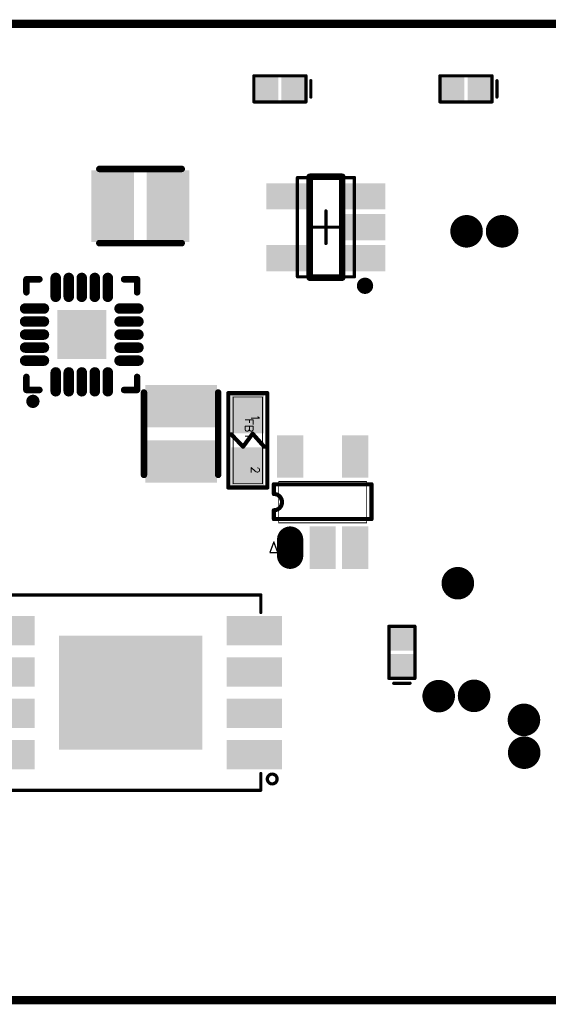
# Model space of a CAD drawing. Header units: millimetres. Extents: x 36.8 to 102, y 74.7 to 105.
# Tile 3 of 4: x 52.9 to 69.1, y 74.7 to 105. Entities that reach past the tile are written whole.
import ezdxf

# ---------------------------------------------------------------- set-up
doc = ezdxf.new("R2010")
doc.units = ezdxf.units.MM
for name, color, linetype in [('BottomLayer', 5, 'Continuous'), ('BottomOverlay', 54, 'Continuous'), ('BottomPaste', 16, 'Continuous'), ('BottomSolder', 6, 'Continuous'), ('KeepOutLayer', 6, 'Continuous'), ('Mechanical13', 56, 'Continuous'), ('Mechanical15', 56, 'Continuous'), ('Mechanical16', 56, 'Continuous'), ('Mechanical20', 56, 'Continuous'), ('Mechanical26', 56, 'Continuous')]:
    doc.layers.add(name, color=color, linetype=linetype)
doc.styles.get("Standard").update_dxf_attribs({"font": 'txt', "bigfont": 'AllInOneBig.shx'})

# ---------------------------------------------------------------- blocks, each defined once
blk = doc.blocks.new('SOT_23_5_B_2')
at = {"layer": 'BottomLayer'}
for points in [[(-0.675, 0.65), (-0.675, 1.25), (-1.725, 0.65), (-1.725, 1.25)], [(1.725, 0.65), (1.725, 1.25), (0.675, 0.65), (0.675, 1.25)], [(-0.675, -0.3), (-0.675, 0.3), (-1.725, -0.3), (-1.725, 0.3)], [(-0.675, -1.25), (-0.675, -0.65), (-1.725, -1.25), (-1.725, -0.65)], [(1.725, -1.25), (1.725, -0.65), (0.675, -1.25), (0.675, -0.65)]]:
    blk.add_solid(points, dxfattribs=at)
at = {"layer": 'BottomOverlay'}
for points, const_width in [([(-1.075, 1.8, 1), (-1.325, 1.8, 1)], 0.25), ([(-1.388, 1.8, 1), (-1.263, 1.8, 1)], 0.125), ([(-1.137, 1.8, 1), (-1.012, 1.8, 1)], 0.125), ([(-0.55, 1.55, 1), (-0.45, 1.55, 1)], 0.1), ([(-0.55, 1.55, 1), (-0.45, 1.55, 1)], 0.1), ([(0.45, 1.55, 1), (0.55, 1.55, 1)], 0.1), ([(0.45, 1.55, 1), (0.55, 1.55, 1)], 0.1), ([(-0.55, -1.55, 1), (-0.45, -1.55, 1)], 0.1), ([(-0.55, -1.55, 1), (-0.45, -1.55, 1)], 0.1), ([(0.45, -1.55, 1), (0.55, -1.55, 1)], 0.1), ([(0.45, -1.55, 1), (0.55, -1.55, 1)], 0.1)]:
    blk.add_lwpolyline(points, format="xyb", close=True, dxfattribs=dict(at, const_width=const_width))
at = {"layer": 'BottomOverlay', "const_width": 0.2}
for points in [[(0.5, 1.55), (-0.5, 1.55)], [(-0.5, 1.55), (-0.5, -1.55)], [(0.5, 1.55), (0.5, -1.55)], [(0.5, -1.55), (-0.5, -1.55)]]:
    blk.add_lwpolyline(points, dxfattribs=at)
at = {"layer": 'BottomPaste'}
for points in [[(-0.675, 0.65), (-0.675, 1.25), (-1.725, 0.65), (-1.725, 1.25)], [(1.725, 0.65), (1.725, 1.25), (0.675, 0.65), (0.675, 1.25)], [(-0.675, -0.3), (-0.675, 0.3), (-1.725, -0.3), (-1.725, 0.3)], [(-0.675, -1.25), (-0.675, -0.65), (-1.725, -1.25), (-1.725, -0.65)], [(1.725, -1.25), (1.725, -0.65), (0.675, -1.25), (0.675, -0.65)]]:
    blk.add_solid(points, dxfattribs=at)
at = {"layer": 'BottomSolder'}
for points in [[(-0.573, 0.548), (-0.573, 1.352), (-1.827, 0.548), (-1.827, 1.352)], [(1.827, 0.548), (1.827, 1.352), (0.573, 0.548), (0.573, 1.352)], [(-0.573, -0.402), (-0.573, 0.402), (-1.827, -0.402), (-1.827, 0.402)], [(-0.573, -1.352), (-0.573, -0.548), (-1.827, -1.352), (-1.827, -0.548)], [(1.827, -1.352), (1.827, -0.548), (0.573, -1.352), (0.573, -0.548)]]:
    blk.add_solid(points, dxfattribs=at)
at = {"layer": 'Mechanical13', "const_width": 0.1}
for points in [[(0.875, 1.525), (-0.875, 1.525)], [(-0.875, 1.525), (-0.875, -1.525)], [(0.875, 1.525), (0.875, -1.525)], [(0.875, -1.525), (-0.875, -1.525)]]:
    blk.add_lwpolyline(points, dxfattribs=at)
at = {"layer": 'Mechanical13', "const_width": 0.05}
for points in [[(-0.9, 1.525, 1), (-0.85, 1.525, 1)], [(-0.9, 1.525, 1), (-0.85, 1.525, 1)], [(0.85, 1.525, 1), (0.9, 1.525, 1)], [(0.85, 1.525, 1), (0.9, 1.525, 1)], [(-0.9, -1.525, 1), (-0.85, -1.525, 1)], [(-0.9, -1.525, 1), (-0.85, -1.525, 1)], [(0.85, -1.525, 1), (0.9, -1.525, 1)], [(0.85, -1.525, 1), (0.9, -1.525, 1)]]:
    blk.add_lwpolyline(points, format="xyb", close=True, dxfattribs=at)
at = {"layer": 'Mechanical15', "const_width": 0.1}
for points in [[(0, 0.5), (0, -0.5)], [(0.5, 0), (-0.5, 0)]]:
    blk.add_lwpolyline(points, dxfattribs=at)
at = {"layer": 'Mechanical15', "const_width": 0.05}
for points in [[(-0.025, 0.5, 1), (0.025, 0.5, 1)], [(-0.525, 0, 1), (-0.475, 0, 1)], [(0.475, 0, 1), (0.525, 0, 1)], [(-0.025, -0.5, 1), (0.025, -0.5, 1)]]:
    blk.add_lwpolyline(points, format="xyb", close=True, dxfattribs=at)
blk = doc.blocks.new('WSON8_8R00X6R00X0R80_T_B_3')
at = {"layer": 'BottomLayer'}
for points in [[(-4.6, 1.505), (-3, 1.505), (-4.6, 2.305), (-3, 2.305)], [(3, 1.505), (4.6, 1.505), (3, 2.305), (4.6, 2.305)], [(-2.15, -1.7), (2.15, -1.7), (-2.15, 1.7), (2.15, 1.7)], [(-4.6, 0.235), (-3, 0.235), (-4.6, 1.035), (-3, 1.035)], [(3, 0.235), (4.6, 0.235), (3, 1.035), (4.6, 1.035)], [(-4.6, -1.035), (-3, -1.035), (-4.6, -0.235), (-3, -0.235)], [(3, -1.035), (4.6, -1.035), (3, -0.235), (4.6, -0.235)], [(-4.6, -2.305), (-3, -2.305), (-4.6, -1.505), (-3, -1.505)], [(3, -2.305), (4.6, -2.305), (3, -1.505), (4.6, -1.505)]]:
    blk.add_solid(points, dxfattribs=at)
at = {"layer": 'BottomOverlay', "const_width": 0.1}
for points in [[(-4, 3), (-4, 2.489)], [(4.001, 3), (-4, 3)], [(4.001, 3), (4.001, 2.388)], [(-4, -2.464), (-4, -3)], [(4.001, -2.438), (4.001, -3)], [(4.001, -3), (-4, -3)]]:
    blk.add_lwpolyline(points, dxfattribs=at)
at = {"layer": 'BottomOverlay'}
for points, const_width in [([(-4.025, 3, 1), (-3.975, 3, 1)], 0.05), ([(-4.025, 3, 1), (-3.975, 3, 1)], 0.05), ([(3.976, 3, 1), (4.026, 3, 1)], 0.05), ([(3.976, 3, 1), (4.026, 3, 1)], 0.05), ([(-4.2, 2.655, 1), (-4.5, 2.655, 1)], 0.1), ([(-4.525, 2.655, 1), (-4.475, 2.655, 1)], 0.05), ([(-4.225, 2.655, 1), (-4.175, 2.655, 1)], 0.05), ([(-4.025, 2.489, 1), (-3.975, 2.489, 1)], 0.05), ([(3.976, 2.388, 1), (4.026, 2.388, 1)], 0.05), ([(-4.025, -2.464, 1), (-3.975, -2.464, 1)], 0.05), ([(3.976, -2.438, 1), (4.026, -2.438, 1)], 0.05), ([(-4.025, -3, 1), (-3.975, -3, 1)], 0.05), ([(-4.025, -3, 1), (-3.975, -3, 1)], 0.05), ([(3.976, -3, 1), (4.026, -3, 1)], 0.05), ([(3.976, -3, 1), (4.026, -3, 1)], 0.05)]:
    blk.add_lwpolyline(points, format="xyb", close=True, dxfattribs=dict(at, const_width=const_width))
at = {"layer": 'BottomPaste'}
for points in [[(-4.6, 1.505), (-3, 1.505), (-4.6, 2.305), (-3, 2.305)], [(3, 1.505), (4.6, 1.505), (3, 2.305), (4.6, 2.305)], [(-2.15, -1.7), (2.15, -1.7), (-2.15, 1.7), (2.15, 1.7)], [(-4.6, 0.235), (-3, 0.235), (-4.6, 1.035), (-3, 1.035)], [(3, 0.235), (4.6, 0.235), (3, 1.035), (4.6, 1.035)], [(-4.6, -1.035), (-3, -1.035), (-4.6, -0.235), (-3, -0.235)], [(3, -1.035), (4.6, -1.035), (3, -0.235), (4.6, -0.235)], [(-4.6, -2.305), (-3, -2.305), (-4.6, -1.505), (-3, -1.505)], [(3, -2.305), (4.6, -2.305), (3, -1.505), (4.6, -1.505)]]:
    blk.add_solid(points, dxfattribs=at)
at = {"layer": 'BottomSolder'}
for points in [[(-4.649, 1.455), (-2.95, 1.455), (-4.649, 2.355), (-2.95, 2.355)], [(2.95, 1.455), (4.649, 1.455), (2.95, 2.355), (4.649, 2.355)], [(-2.2, -1.75), (2.2, -1.75), (-2.2, 1.75), (2.2, 1.75)], [(-4.649, 0.185), (-2.95, 0.185), (-4.649, 1.085), (-2.95, 1.085)], [(2.95, 0.185), (4.649, 0.185), (2.95, 1.085), (4.649, 1.085)], [(-4.649, -1.085), (-2.95, -1.085), (-4.649, -0.185), (-2.95, -0.185)], [(2.95, -1.085), (4.649, -1.085), (2.95, -0.185), (4.649, -0.185)], [(-4.649, -2.355), (-2.95, -2.355), (-4.649, -1.455), (-2.95, -1.455)], [(2.95, -2.355), (4.649, -2.355), (2.95, -1.455), (4.649, -1.455)]]:
    blk.add_solid(points, dxfattribs=at)
blk = doc.blocks.new('SOT_23_5_B_5')
at = {"layer": 'BottomLayer', "const_width": 0.6}
blk.add_lwpolyline([(-1.147, 1), (-1.647, 1)], dxfattribs=at)
at = {"layer": 'BottomLayer', "const_width": 0.3}
for points in [[(-1.797, 1, 1), (-1.497, 1, 1)], [(-1.297, 1, 1), (-0.997, 1, 1)]]:
    blk.add_lwpolyline(points, format="xyb", close=True, dxfattribs=at)
at = {"layer": 'BottomLayer'}
for points in [[(0.853, 1.3), (0.853, 0.7), (1.953, 1.3), (1.953, 0.7)], [(-1.947, 0.3), (-1.947, -0.3), (-0.847, 0.3), (-0.847, -0.3)], [(-1.947, -0.7), (-1.947, -1.3), (-0.847, -0.7), (-0.847, -1.3)], [(0.853, -0.7), (0.853, -1.3), (1.953, -0.7), (1.953, -1.3)]]:
    blk.add_solid(points, dxfattribs=at)
at = {"layer": 'BottomOverlay'}
for p, q in [((-1.216, 1.5), (-1.55, 1.625)), ((-1.55, 1.625), (-1.55, 1.375)), ((-1.55, 1.375), (-1.216, 1.5))]:
    blk.add_line(p, q, dxfattribs=at)
at = {"layer": 'BottomOverlay', "const_width": 0.127}
for points in [[(-0.518, 1.5), (-0.518, -1.5)], [(-0.518, 1.5), (-0.247, 1.5)], [(0.253, 1.5), (0.55, 1.5)], [(0.55, 1.5), (0.55, -1.5)], [(-0.518, -1.5), (0.55, -1.5)]]:
    blk.add_lwpolyline(points, dxfattribs=at)
at = {"layer": 'BottomOverlay', "const_width": 0.0635}
for points in [[(-0.55, 1.5, 1), (-0.487, 1.5, 1)], [(-0.55, 1.5, 1), (-0.487, 1.5, 1)], [(-0.279, 1.5, 1), (-0.215, 1.5, 1)], [(-0.279, 1.5, 1), (-0.215, 1.5, 1)], [(0.221, 1.5, 1), (0.285, 1.5, 1)], [(0.221, 1.5, 1), (0.285, 1.5, 1)], [(0.518, 1.5, 1), (0.582, 1.5, 1)], [(0.518, 1.5, 1), (0.582, 1.5, 1)], [(-0.55, -1.5, 1), (-0.487, -1.5, 1)], [(-0.55, -1.5, 1), (-0.487, -1.5, 1)], [(0.518, -1.5, 1), (0.582, -1.5, 1)], [(0.518, -1.5, 1), (0.582, -1.5, 1)]]:
    blk.add_lwpolyline(points, format="xyb", close=True, dxfattribs=at)
at = {"layer": 'BottomOverlay', "const_width": 0.127}
blk.add_lwpolyline([(0.253, 1.5, -1), (-0.247, 1.5)], format="xyb", dxfattribs=at)
at = {"layer": 'BottomPaste', "const_width": 0.6}
blk.add_lwpolyline([(-1.147, 1), (-1.647, 1)], dxfattribs=at)
at = {"layer": 'BottomPaste', "const_width": 0.3}
for points in [[(-1.797, 1, 1), (-1.497, 1, 1)], [(-1.297, 1, 1), (-0.997, 1, 1)]]:
    blk.add_lwpolyline(points, format="xyb", close=True, dxfattribs=at)
at = {"layer": 'BottomPaste'}
for points in [[(0.853, 1.3), (0.853, 0.7), (1.953, 1.3), (1.953, 0.7)], [(-1.947, 0.3), (-1.947, -0.3), (-0.847, 0.3), (-0.847, -0.3)], [(-1.947, -0.7), (-1.947, -1.3), (-0.847, -0.7), (-0.847, -1.3)], [(0.853, -0.7), (0.853, -1.3), (1.953, -0.7), (1.953, -1.3)]]:
    blk.add_solid(points, dxfattribs=at)
at = {"layer": 'BottomSolder', "const_width": 0.803}
blk.add_lwpolyline([(-1.147, 1), (-1.647, 1)], dxfattribs=at)
at = {"layer": 'BottomSolder', "const_width": 0.402}
for points in [[(-1.848, 1, 1), (-1.446, 1, 1)], [(-1.348, 1, 1), (-0.946, 1, 1)]]:
    blk.add_lwpolyline(points, format="xyb", close=True, dxfattribs=at)
at = {"layer": 'BottomSolder'}
for points in [[(0.751, 1.402), (0.751, 0.598), (2.055, 1.402), (2.055, 0.598)], [(-2.049, 0.402), (-2.049, -0.402), (-0.745, 0.402), (-0.745, -0.402)], [(-2.049, -0.598), (-2.049, -1.402), (-0.745, -0.598), (-0.745, -1.402)], [(0.751, -0.598), (0.751, -1.402), (2.055, -0.598), (2.055, -1.402)]]:
    blk.add_solid(points, dxfattribs=at)
at = {"layer": 'Mechanical16'}
for points, const_width in [([(-0.518, 1.5), (-0.247, 1.5)], 0.127), ([(-0.518, 1.5), (-0.518, -1.5)], 0.127), ([(0.253, 1.5), (0.55, 1.5)], 0.127), ([(0.55, 1.5), (0.55, -1.5)], 0.127), ([(-0.635, 1.35), (-0.635, -1.35)], 0.0254), ([(-0.635, 1.35), (0.635, 1.35)], 0.0254), ([(0.635, 1.35), (0.635, -1.35)], 0.0254), ([(-0.635, -1.35), (0.635, -1.35)], 0.0254), ([(-0.518, -1.5), (0.55, -1.5)], 0.127)]:
    blk.add_lwpolyline(points, dxfattribs=dict(at, const_width=const_width))
for points, const_width in [([(-0.55, 1.5, 1), (-0.487, 1.5, 1)], 0.0635), ([(-0.55, 1.5, 1), (-0.487, 1.5, 1)], 0.0635), ([(-0.279, 1.5, 1), (-0.215, 1.5, 1)], 0.0635), ([(-0.279, 1.5, 1), (-0.215, 1.5, 1)], 0.0635), ([(0.221, 1.5, 1), (0.285, 1.5, 1)], 0.0635), ([(0.221, 1.5, 1), (0.285, 1.5, 1)], 0.0635), ([(0.518, 1.5, 1), (0.582, 1.5, 1)], 0.0635), ([(0.518, 1.5, 1), (0.582, 1.5, 1)], 0.0635), ([(-0.641, 1.35, 1), (-0.629, 1.35, 1)], 0.0127), ([(-0.641, 1.35, 1), (-0.629, 1.35, 1)], 0.0127), ([(0.629, 1.35, 1), (0.641, 1.35, 1)], 0.0127), ([(0.629, 1.35, 1), (0.641, 1.35, 1)], 0.0127), ([(-0.641, -1.35, 1), (-0.629, -1.35, 1)], 0.0127), ([(-0.641, -1.35, 1), (-0.629, -1.35, 1)], 0.0127), ([(-0.55, -1.5, 1), (-0.487, -1.5, 1)], 0.0635), ([(-0.55, -1.5, 1), (-0.487, -1.5, 1)], 0.0635), ([(0.518, -1.5, 1), (0.582, -1.5, 1)], 0.0635), ([(0.518, -1.5, 1), (0.582, -1.5, 1)], 0.0635), ([(0.629, -1.35, 1), (0.641, -1.35, 1)], 0.0127), ([(0.629, -1.35, 1), (0.641, -1.35, 1)], 0.0127)]:
    blk.add_lwpolyline(points, format="xyb", close=True, dxfattribs=dict(at, const_width=const_width))
at = {"layer": 'Mechanical16', "const_width": 0.127}
blk.add_lwpolyline([(0.253, 1.5, -1), (-0.247, 1.5)], format="xyb", dxfattribs=at)
blk = doc.blocks.new('QFN_20_3_3_04P_B_8')
at = {"layer": 'BottomLayer', "const_width": 0.22}
for points in [[(-0.8, 1.161), (-0.8, 1.741)], [(-0.4, 1.161), (-0.4, 1.741)], [(0, 1.161), (0, 1.741)], [(0.4, 1.161), (0.4, 1.741)], [(0.8, 1.161), (0.8, 1.741)], [(-1.161, 0.8), (-1.741, 0.8)], [(1.161, 0.8), (1.741, 0.8)], [(-1.161, 0.4), (-1.741, 0.4)], [(1.161, 0.4), (1.741, 0.4)], [(-1.161, 0), (-1.741, 0)], [(1.161, 0), (1.741, 0)], [(-1.161, -0.4), (-1.741, -0.4)], [(1.161, -0.4), (1.741, -0.4)], [(-1.161, -0.8), (-1.741, -0.8)], [(1.161, -0.8), (1.741, -0.8)], [(-0.8, -1.161), (-0.8, -1.741)], [(-0.4, -1.161), (-0.4, -1.741)], [(0, -1.161), (0, -1.741)], [(0.4, -1.161), (0.4, -1.741)], [(0.8, -1.161), (0.8, -1.741)]]:
    blk.add_lwpolyline(points, dxfattribs=at)
at = {"layer": 'BottomLayer', "const_width": 0.11}
for points in [[(-0.855, 1.741, 1), (-0.745, 1.741, 1)], [(-0.455, 1.741, 1), (-0.345, 1.741, 1)], [(-0.055, 1.741, 1), (0.055, 1.741, 1)], [(0.345, 1.741, 1), (0.455, 1.741, 1)], [(0.745, 1.741, 1), (0.855, 1.741, 1)], [(-0.855, 1.161, 1), (-0.745, 1.161, 1)], [(-0.455, 1.161, 1), (-0.345, 1.161, 1)], [(-0.055, 1.161, 1), (0.055, 1.161, 1)], [(0.345, 1.161, 1), (0.455, 1.161, 1)], [(0.745, 1.161, 1), (0.855, 1.161, 1)], [(-1.796, 0.8, 1), (-1.686, 0.8, 1)], [(-1.216, 0.8, 1), (-1.106, 0.8, 1)], [(1.106, 0.8, 1), (1.216, 0.8, 1)], [(1.686, 0.8, 1), (1.796, 0.8, 1)], [(-1.796, 0.4, 1), (-1.686, 0.4, 1)], [(-1.216, 0.4, 1), (-1.106, 0.4, 1)], [(1.106, 0.4, 1), (1.216, 0.4, 1)], [(1.686, 0.4, 1), (1.796, 0.4, 1)], [(-1.796, 0, 1), (-1.686, 0, 1)], [(-1.216, 0, 1), (-1.106, 0, 1)], [(1.106, 0, 1), (1.216, 0, 1)], [(1.686, 0, 1), (1.796, 0, 1)], [(-1.796, -0.4, 1), (-1.686, -0.4, 1)], [(-1.216, -0.4, 1), (-1.106, -0.4, 1)], [(1.106, -0.4, 1), (1.216, -0.4, 1)], [(1.686, -0.4, 1), (1.796, -0.4, 1)], [(-1.796, -0.8, 1), (-1.686, -0.8, 1)], [(-1.216, -0.8, 1), (-1.106, -0.8, 1)], [(1.106, -0.8, 1), (1.216, -0.8, 1)], [(1.686, -0.8, 1), (1.796, -0.8, 1)], [(-0.855, -1.161, 1), (-0.745, -1.161, 1)], [(-0.455, -1.161, 1), (-0.345, -1.161, 1)], [(-0.055, -1.161, 1), (0.055, -1.161, 1)], [(0.345, -1.161, 1), (0.455, -1.161, 1)], [(0.745, -1.161, 1), (0.855, -1.161, 1)], [(-0.855, -1.741, 1), (-0.745, -1.741, 1)], [(-0.455, -1.741, 1), (-0.345, -1.741, 1)], [(-0.055, -1.741, 1), (0.055, -1.741, 1)], [(0.345, -1.741, 1), (0.455, -1.741, 1)], [(0.745, -1.741, 1), (0.855, -1.741, 1)]]:
    blk.add_lwpolyline(points, format="xyb", close=True, dxfattribs=at)
at = {"layer": 'BottomLayer'}
blk.add_solid([(0.7, 0.7), (-0.7, 0.7), (0.7, -0.7), (-0.7, -0.7)], dxfattribs=at)
at = {"layer": 'BottomOverlay'}
for points, const_width in [([(-1.95, 1.5, 1), (-2.153, 1.5, 1)], 0.203), ([(-2.204, 1.5, 1), (-2.102, 1.5, 1)], 0.102), ([(-2, 1.5, 1), (-1.899, 1.5, 1)], 0.102), ([(-1.751, 1.7, 1), (-1.651, 1.7, 1)], 0.1), ([(-1.751, 1.7, 1), (-1.651, 1.7, 1)], 0.1), ([(-1.351, 1.7, 1), (-1.251, 1.7, 1)], 0.1), ([(1.249, 1.7, 1), (1.349, 1.7, 1)], 0.1), ([(1.649, 1.7, 1), (1.749, 1.7, 1)], 0.1), ([(1.649, 1.7, 1), (1.749, 1.7, 1)], 0.1), ([(-1.751, 1.3, 1), (-1.651, 1.3, 1)], 0.1), ([(1.649, 1.3, 1), (1.749, 1.3, 1)], 0.1), ([(-1.751, -1.3, 1), (-1.651, -1.3, 1)], 0.1), ([(1.649, -1.3, 1), (1.749, -1.3, 1)], 0.1), ([(-1.751, -1.7, 1), (-1.651, -1.7, 1)], 0.1), ([(-1.751, -1.7, 1), (-1.651, -1.7, 1)], 0.1), ([(-1.351, -1.7, 1), (-1.251, -1.7, 1)], 0.1), ([(1.249, -1.7, 1), (1.349, -1.7, 1)], 0.1), ([(1.649, -1.7, 1), (1.749, -1.7, 1)], 0.1), ([(1.649, -1.7, 1), (1.749, -1.7, 1)], 0.1)]:
    blk.add_lwpolyline(points, format="xyb", close=True, dxfattribs=dict(at, const_width=const_width))
at = {"layer": 'BottomOverlay', "const_width": 0.2}
for points in [[(-1.701, 1.7), (-1.301, 1.7)], [(-1.701, 1.7), (-1.701, 1.3)], [(1.299, 1.7), (1.699, 1.7)], [(1.699, 1.7), (1.699, 1.3)], [(-1.701, -1.3), (-1.701, -1.7)], [(1.699, -1.3), (1.699, -1.7)], [(-1.701, -1.7), (-1.301, -1.7)], [(1.299, -1.7), (1.699, -1.7)]]:
    blk.add_lwpolyline(points, dxfattribs=at)
at = {"layer": 'BottomPaste', "const_width": 0.22}
for points in [[(-0.8, 1.161), (-0.8, 1.741)], [(-0.4, 1.161), (-0.4, 1.741)], [(0, 1.161), (0, 1.741)], [(0.4, 1.161), (0.4, 1.741)], [(0.8, 1.161), (0.8, 1.741)], [(-1.161, 0.8), (-1.741, 0.8)], [(1.161, 0.8), (1.741, 0.8)], [(-1.161, 0.4), (-1.741, 0.4)], [(1.161, 0.4), (1.741, 0.4)], [(-1.161, 0), (-1.741, 0)], [(1.161, 0), (1.741, 0)], [(-1.161, -0.4), (-1.741, -0.4)], [(1.161, -0.4), (1.741, -0.4)], [(-1.161, -0.8), (-1.741, -0.8)], [(1.161, -0.8), (1.741, -0.8)], [(-0.8, -1.161), (-0.8, -1.741)], [(-0.4, -1.161), (-0.4, -1.741)], [(0, -1.161), (0, -1.741)], [(0.4, -1.161), (0.4, -1.741)], [(0.8, -1.161), (0.8, -1.741)]]:
    blk.add_lwpolyline(points, dxfattribs=at)
at = {"layer": 'BottomPaste', "const_width": 0.11}
for points in [[(-0.855, 1.741, 1), (-0.745, 1.741, 1)], [(-0.455, 1.741, 1), (-0.345, 1.741, 1)], [(-0.055, 1.741, 1), (0.055, 1.741, 1)], [(0.345, 1.741, 1), (0.455, 1.741, 1)], [(0.745, 1.741, 1), (0.855, 1.741, 1)], [(-0.855, 1.161, 1), (-0.745, 1.161, 1)], [(-0.455, 1.161, 1), (-0.345, 1.161, 1)], [(-0.055, 1.161, 1), (0.055, 1.161, 1)], [(0.345, 1.161, 1), (0.455, 1.161, 1)], [(0.745, 1.161, 1), (0.855, 1.161, 1)], [(-1.796, 0.8, 1), (-1.686, 0.8, 1)], [(-1.216, 0.8, 1), (-1.106, 0.8, 1)], [(1.106, 0.8, 1), (1.216, 0.8, 1)], [(1.686, 0.8, 1), (1.796, 0.8, 1)], [(-1.796, 0.4, 1), (-1.686, 0.4, 1)], [(-1.216, 0.4, 1), (-1.106, 0.4, 1)], [(1.106, 0.4, 1), (1.216, 0.4, 1)], [(1.686, 0.4, 1), (1.796, 0.4, 1)], [(-1.796, 0, 1), (-1.686, 0, 1)], [(-1.216, 0, 1), (-1.106, 0, 1)], [(1.106, 0, 1), (1.216, 0, 1)], [(1.686, 0, 1), (1.796, 0, 1)], [(-1.796, -0.4, 1), (-1.686, -0.4, 1)], [(-1.216, -0.4, 1), (-1.106, -0.4, 1)], [(1.106, -0.4, 1), (1.216, -0.4, 1)], [(1.686, -0.4, 1), (1.796, -0.4, 1)], [(-1.796, -0.8, 1), (-1.686, -0.8, 1)], [(-1.216, -0.8, 1), (-1.106, -0.8, 1)], [(1.106, -0.8, 1), (1.216, -0.8, 1)], [(1.686, -0.8, 1), (1.796, -0.8, 1)], [(-0.855, -1.161, 1), (-0.745, -1.161, 1)], [(-0.455, -1.161, 1), (-0.345, -1.161, 1)], [(-0.055, -1.161, 1), (0.055, -1.161, 1)], [(0.345, -1.161, 1), (0.455, -1.161, 1)], [(0.745, -1.161, 1), (0.855, -1.161, 1)], [(-0.855, -1.741, 1), (-0.745, -1.741, 1)], [(-0.455, -1.741, 1), (-0.345, -1.741, 1)], [(-0.055, -1.741, 1), (0.055, -1.741, 1)], [(0.345, -1.741, 1), (0.455, -1.741, 1)], [(0.745, -1.741, 1), (0.855, -1.741, 1)]]:
    blk.add_lwpolyline(points, format="xyb", close=True, dxfattribs=at)
at = {"layer": 'BottomPaste'}
blk.add_solid([(0.7, 0.7), (-0.7, 0.7), (0.7, -0.7), (-0.7, -0.7)], dxfattribs=at)
at = {"layer": 'BottomSolder', "const_width": 0.322}
for points in [[(-0.8, 1.161), (-0.8, 1.741)], [(-0.4, 1.161), (-0.4, 1.741)], [(0, 1.161), (0, 1.741)], [(0.4, 1.161), (0.4, 1.741)], [(0.8, 1.161), (0.8, 1.741)], [(-1.161, 0.8), (-1.741, 0.8)], [(1.161, 0.8), (1.741, 0.8)], [(-1.161, 0.4), (-1.741, 0.4)], [(1.161, 0.4), (1.741, 0.4)], [(-1.161, 0), (-1.741, 0)], [(1.161, 0), (1.741, 0)], [(-1.161, -0.4), (-1.741, -0.4)], [(1.161, -0.4), (1.741, -0.4)], [(-1.161, -0.8), (-1.741, -0.8)], [(1.161, -0.8), (1.741, -0.8)], [(-0.8, -1.161), (-0.8, -1.741)], [(-0.4, -1.161), (-0.4, -1.741)], [(0, -1.161), (0, -1.741)], [(0.4, -1.161), (0.4, -1.741)], [(0.8, -1.161), (0.8, -1.741)]]:
    blk.add_lwpolyline(points, dxfattribs=at)
at = {"layer": 'BottomSolder', "const_width": 0.161}
for points in [[(-0.88, 1.741, 1), (-0.72, 1.741, 1)], [(-0.48, 1.741, 1), (-0.32, 1.741, 1)], [(-0.08, 1.741, 1), (0.08, 1.741, 1)], [(0.32, 1.741, 1), (0.48, 1.741, 1)], [(0.72, 1.741, 1), (0.88, 1.741, 1)], [(-0.88, 1.161, 1), (-0.72, 1.161, 1)], [(-0.48, 1.161, 1), (-0.32, 1.161, 1)], [(-0.08, 1.161, 1), (0.08, 1.161, 1)], [(0.32, 1.161, 1), (0.48, 1.161, 1)], [(0.72, 1.161, 1), (0.88, 1.161, 1)], [(-1.822, 0.8, 1), (-1.661, 0.8, 1)], [(-1.242, 0.8, 1), (-1.081, 0.8, 1)], [(1.081, 0.8, 1), (1.242, 0.8, 1)], [(1.661, 0.8, 1), (1.822, 0.8, 1)], [(-1.822, 0.4, 1), (-1.661, 0.4, 1)], [(-1.242, 0.4, 1), (-1.081, 0.4, 1)], [(1.081, 0.4, 1), (1.242, 0.4, 1)], [(1.661, 0.4, 1), (1.822, 0.4, 1)], [(-1.822, 0, 1), (-1.661, 0, 1)], [(-1.242, 0, 1), (-1.081, 0, 1)], [(1.081, 0, 1), (1.242, 0, 1)], [(1.661, 0, 1), (1.822, 0, 1)], [(-1.822, -0.4, 1), (-1.661, -0.4, 1)], [(-1.242, -0.4, 1), (-1.081, -0.4, 1)], [(1.081, -0.4, 1), (1.242, -0.4, 1)], [(1.661, -0.4, 1), (1.822, -0.4, 1)], [(-1.822, -0.8, 1), (-1.661, -0.8, 1)], [(-1.242, -0.8, 1), (-1.081, -0.8, 1)], [(1.081, -0.8, 1), (1.242, -0.8, 1)], [(1.661, -0.8, 1), (1.822, -0.8, 1)], [(-0.88, -1.161, 1), (-0.72, -1.161, 1)], [(-0.48, -1.161, 1), (-0.32, -1.161, 1)], [(-0.08, -1.161, 1), (0.08, -1.161, 1)], [(0.32, -1.161, 1), (0.48, -1.161, 1)], [(0.72, -1.161, 1), (0.88, -1.161, 1)], [(-0.88, -1.741, 1), (-0.72, -1.741, 1)], [(-0.48, -1.741, 1), (-0.32, -1.741, 1)], [(-0.08, -1.741, 1), (0.08, -1.741, 1)], [(0.32, -1.741, 1), (0.48, -1.741, 1)], [(0.72, -1.741, 1), (0.88, -1.741, 1)]]:
    blk.add_lwpolyline(points, format="xyb", close=True, dxfattribs=at)
at = {"layer": 'BottomSolder'}
blk.add_solid([(0.751, 0.751), (-0.751, 0.751), (0.751, -0.751), (-0.751, -0.751)], dxfattribs=at)
blk = doc.blocks.new('TEST_B_9')
at = {"layer": 'BottomLayer', "const_width": 0.35}
blk.add_lwpolyline([(-0.175, 0, 1), (0.175, 0, 1)], format="xyb", close=True, dxfattribs=at)
at = {"layer": 'BottomOverlay'}
for points, const_width in [([(0.45, 0, 1), (-0.45, 0, 1)], 0.1), ([(-0.475, 0, 1), (-0.425, 0, 1)], 0.05), ([(0.425, 0, 1), (0.475, 0, 1)], 0.05)]:
    blk.add_lwpolyline(points, format="xyb", close=True, dxfattribs=dict(at, const_width=const_width))
at = {"layer": 'BottomPaste', "const_width": 0.35}
blk.add_lwpolyline([(-0.175, 0, 1), (0.175, 0, 1)], format="xyb", close=True, dxfattribs=at)
at = {"layer": 'BottomSolder', "const_width": 0.4}
blk.add_lwpolyline([(-0.2, 0, 1), (0.2, 0, 1)], format="xyb", close=True, dxfattribs=at)
blk = doc.blocks.new('TEST_B_10')
at = {"layer": 'BottomLayer', "const_width": 0.35}
blk.add_lwpolyline([(-0.175, 0, 1), (0.175, 0, 1)], format="xyb", close=True, dxfattribs=at)
at = {"layer": 'BottomOverlay'}
for points, const_width in [([(0.45, 0, 1), (-0.45, 0, 1)], 0.1), ([(-0.475, 0, 1), (-0.425, 0, 1)], 0.05), ([(0.425, 0, 1), (0.475, 0, 1)], 0.05)]:
    blk.add_lwpolyline(points, format="xyb", close=True, dxfattribs=dict(at, const_width=const_width))
at = {"layer": 'BottomPaste', "const_width": 0.35}
blk.add_lwpolyline([(-0.175, 0, 1), (0.175, 0, 1)], format="xyb", close=True, dxfattribs=at)
at = {"layer": 'BottomSolder', "const_width": 0.4}
blk.add_lwpolyline([(-0.2, 0, 1), (0.2, 0, 1)], format="xyb", close=True, dxfattribs=at)
blk = doc.blocks.new('TEST_B_15')
at = {"layer": 'BottomLayer', "const_width": 0.35}
blk.add_lwpolyline([(-0.175, 0, 1), (0.175, 0, 1)], format="xyb", close=True, dxfattribs=at)
at = {"layer": 'BottomOverlay'}
for points, const_width in [([(0.45, 0, 1), (-0.45, 0, 1)], 0.1), ([(-0.475, 0, 1), (-0.425, 0, 1)], 0.05), ([(0.425, 0, 1), (0.475, 0, 1)], 0.05)]:
    blk.add_lwpolyline(points, format="xyb", close=True, dxfattribs=dict(at, const_width=const_width))
at = {"layer": 'BottomPaste', "const_width": 0.35}
blk.add_lwpolyline([(-0.175, 0, 1), (0.175, 0, 1)], format="xyb", close=True, dxfattribs=at)
at = {"layer": 'BottomSolder', "const_width": 0.4}
blk.add_lwpolyline([(-0.2, 0, 1), (0.2, 0, 1)], format="xyb", close=True, dxfattribs=at)
blk = doc.blocks.new('TEST_B_16')
at = {"layer": 'BottomLayer', "const_width": 0.35}
blk.add_lwpolyline([(-0.175, 0, 1), (0.175, 0, 1)], format="xyb", close=True, dxfattribs=at)
at = {"layer": 'BottomOverlay'}
for points, const_width in [([(0.45, 0, 1), (-0.45, 0, 1)], 0.1), ([(-0.475, 0, 1), (-0.425, 0, 1)], 0.05), ([(0.425, 0, 1), (0.475, 0, 1)], 0.05)]:
    blk.add_lwpolyline(points, format="xyb", close=True, dxfattribs=dict(at, const_width=const_width))
at = {"layer": 'BottomPaste', "const_width": 0.35}
blk.add_lwpolyline([(-0.175, 0, 1), (0.175, 0, 1)], format="xyb", close=True, dxfattribs=at)
at = {"layer": 'BottomSolder', "const_width": 0.4}
blk.add_lwpolyline([(-0.2, 0, 1), (0.2, 0, 1)], format="xyb", close=True, dxfattribs=at)
blk = doc.blocks.new('PL_2520_B_20')
at = {"layer": 'BottomLayer'}
for points in [[(-1.4, -1), (-0.3, -1), (-1.4, 1), (-0.3, 1)], [(0.3, -1), (1.4, -1), (0.3, 1), (1.4, 1)]]:
    blk.add_solid(points, dxfattribs=at)
at = {"layer": 'BottomOverlay', "const_width": 0.2}
for points in [[(-1.27, 1.14), (1.26, 1.14)], [(-1.27, -1.14), (1.26, -1.14)]]:
    blk.add_lwpolyline(points, dxfattribs=at)
at = {"layer": 'BottomOverlay', "const_width": 0.1}
for points in [[(-1.32, 1.14, 1), (-1.22, 1.14, 1)], [(1.21, 1.14, 1), (1.31, 1.14, 1)], [(-1.32, -1.14, 1), (-1.22, -1.14, 1)], [(1.21, -1.14, 1), (1.31, -1.14, 1)]]:
    blk.add_lwpolyline(points, format="xyb", close=True, dxfattribs=at)
at = {"layer": 'BottomPaste'}
for points in [[(-1.4, -1), (-0.3, -1), (-1.4, 1), (-0.3, 1)], [(0.3, -1), (1.4, -1), (0.3, 1), (1.4, 1)]]:
    blk.add_solid(points, dxfattribs=at)
at = {"layer": 'BottomSolder'}
for points in [[(-1.502, -1.102), (-0.198, -1.102), (-1.502, 1.102), (-0.198, 1.102)], [(0.198, -1.102), (1.502, -1.102), (0.198, 1.102), (1.502, 1.102)]]:
    blk.add_solid(points, dxfattribs=at)
blk = doc.blocks.new('PL_2520_B_21')
at = {"layer": 'BottomLayer'}
for points in [[(-1.4, -1), (-0.3, -1), (-1.4, 1), (-0.3, 1)], [(0.3, -1), (1.4, -1), (0.3, 1), (1.4, 1)]]:
    blk.add_solid(points, dxfattribs=at)
at = {"layer": 'BottomOverlay', "const_width": 0.2}
for points in [[(1.26, 1.14), (-1.27, 1.14)], [(1.26, -1.14), (-1.27, -1.14)]]:
    blk.add_lwpolyline(points, dxfattribs=at)
at = {"layer": 'BottomOverlay', "const_width": 0.1}
for points in [[(-1.32, 1.14, 1), (-1.22, 1.14, 1)], [(1.21, 1.14, 1), (1.31, 1.14, 1)], [(-1.32, -1.14, 1), (-1.22, -1.14, 1)], [(1.21, -1.14, 1), (1.31, -1.14, 1)]]:
    blk.add_lwpolyline(points, format="xyb", close=True, dxfattribs=at)
at = {"layer": 'BottomPaste'}
for points in [[(-1.4, -1), (-0.3, -1), (-1.4, 1), (-0.3, 1)], [(0.3, -1), (1.4, -1), (0.3, 1), (1.4, 1)]]:
    blk.add_solid(points, dxfattribs=at)
at = {"layer": 'BottomSolder'}
for points in [[(-1.502, -1.102), (-0.198, -1.102), (-1.502, 1.102), (-0.198, 1.102)], [(0.198, -1.102), (1.502, -1.102), (0.198, 1.102), (1.502, 1.102)]]:
    blk.add_solid(points, dxfattribs=at)
blk = doc.blocks.new('L0603_B_22')
at = {"layer": 'BottomLayer'}
for points in [[(-0.318, -0.4), (-0.318, 0.4), (-1.283, -0.4), (-1.283, 0.4)], [(1.283, -0.4), (1.283, 0.4), (0.318, -0.4), (0.318, 0.4)]]:
    blk.add_solid(points, dxfattribs=at)
at = {"layer": 'BottomOverlay', "const_width": 0.127}
for points in [[(-1.45, -0.6), (-1.45, 0.6)], [(1.45, 0.6), (-1.45, 0.6)], [(1.45, -0.6), (1.45, 0.6)], [(-0.195, 0.145), (0.185, 0.509)], [(0.206, -0.148), (-0.195, 0.145)], [(-0.195, -0.503), (0.206, -0.148)], [(1.45, -0.6), (-1.45, -0.6)]]:
    blk.add_lwpolyline(points, dxfattribs=at)
at = {"layer": 'BottomOverlay', "const_width": 0.0635}
for points in [[(-1.482, 0.6, 1), (-1.418, 0.6, 1)], [(-1.482, 0.6, 1), (-1.418, 0.6, 1)], [(1.418, 0.6, 1), (1.482, 0.6, 1)], [(1.418, 0.6, 1), (1.482, 0.6, 1)], [(0.154, 0.509, 1), (0.217, 0.509, 1)], [(-0.227, 0.145, 1), (-0.164, 0.145, 1)], [(-0.227, 0.145, 1), (-0.164, 0.145, 1)], [(0.174, -0.148, 1), (0.238, -0.148, 1)], [(0.174, -0.148, 1), (0.238, -0.148, 1)], [(-1.482, -0.6, 1), (-1.418, -0.6, 1)], [(-1.482, -0.6, 1), (-1.418, -0.6, 1)], [(-0.227, -0.503, 1), (-0.164, -0.503, 1)], [(1.418, -0.6, 1), (1.482, -0.6, 1)], [(1.418, -0.6, 1), (1.482, -0.6, 1)]]:
    blk.add_lwpolyline(points, format="xyb", close=True, dxfattribs=at)
at = {"layer": 'BottomPaste'}
for points in [[(-0.318, -0.4), (-0.318, 0.4), (-1.283, -0.4), (-1.283, 0.4)], [(1.283, -0.4), (1.283, 0.4), (0.318, -0.4), (0.318, 0.4)]]:
    blk.add_solid(points, dxfattribs=at)
at = {"layer": 'BottomSolder'}
for points in [[(-0.216, -0.502), (-0.216, 0.502), (-1.384, -0.502), (-1.384, 0.502)], [(1.384, -0.502), (1.384, 0.502), (0.216, -0.502), (0.216, 0.502)]]:
    blk.add_solid(points, dxfattribs=at)
at = {"layer": 'Mechanical16', "const_width": 0.0254}
for points in [[(1.332, 0.45), (-1.332, 0.45)], [(-1.332, -0.45), (-1.332, 0.45)], [(1.332, -0.45), (1.332, 0.45)], [(1.332, -0.45), (-1.332, -0.45)]]:
    blk.add_lwpolyline(points, dxfattribs=at)
at = {"layer": 'Mechanical16', "const_width": 0.0127}
for points in [[(-1.339, 0.45, 1), (-1.326, 0.45, 1)], [(-1.339, 0.45, 1), (-1.326, 0.45, 1)], [(1.326, 0.45, 1), (1.339, 0.45, 1)], [(1.326, 0.45, 1), (1.339, 0.45, 1)], [(-1.339, -0.45, 1), (-1.326, -0.45, 1)], [(-1.339, -0.45, 1), (-1.326, -0.45, 1)], [(1.326, -0.45, 1), (1.339, -0.45, 1)], [(1.326, -0.45, 1), (1.339, -0.45, 1)]]:
    blk.add_lwpolyline(points, format="xyb", close=True, dxfattribs=at)
at = {"layer": 'Mechanical20'}
for s, p in [('2', (-0.8, -0.102)), ('1', (0.8, -0.102))]:
    blk.add_text(s, height=0.254, rotation=-180, dxfattribs=at).set_placement(p)
at = {"layer": 'Mechanical26'}
blk.add_text('FB1', height=0.254, rotation=-180, dxfattribs=at).set_placement((0.673, 0.085))
blk = doc.blocks.new('ESD0402_B_23')
at = {"layer": 'BottomLayer'}
for points in [[(-0.7, 0.3), (-0.7, -0.3), (-0.15, 0.3), (-0.15, -0.3)], [(0.15, 0.3), (0.15, -0.3), (0.7, 0.3), (0.7, -0.3)]]:
    blk.add_solid(points, dxfattribs=at)
at = {"layer": 'BottomOverlay', "const_width": 0.1}
for points in [[(0.8, 0.4), (-0.8, 0.4)], [(-0.8, -0.4), (-0.8, 0.4)], [(0.8, -0.4), (0.8, 0.4)], [(0.95, -0.25), (0.95, 0.25)], [(0.8, -0.4), (-0.8, -0.4)]]:
    blk.add_lwpolyline(points, dxfattribs=at)
at = {"layer": 'BottomOverlay', "const_width": 0.05}
for points in [[(-0.825, 0.4, 1), (-0.775, 0.4, 1)], [(-0.825, 0.4, 1), (-0.775, 0.4, 1)], [(0.775, 0.4, 1), (0.825, 0.4, 1)], [(0.775, 0.4, 1), (0.825, 0.4, 1)], [(0.925, 0.25, 1), (0.975, 0.25, 1)], [(0.925, -0.25, 1), (0.975, -0.25, 1)], [(-0.825, -0.4, 1), (-0.775, -0.4, 1)], [(-0.825, -0.4, 1), (-0.775, -0.4, 1)], [(0.775, -0.4, 1), (0.825, -0.4, 1)], [(0.775, -0.4, 1), (0.825, -0.4, 1)]]:
    blk.add_lwpolyline(points, format="xyb", close=True, dxfattribs=at)
at = {"layer": 'BottomPaste'}
for points in [[(-0.7, 0.3), (-0.7, -0.3), (-0.15, 0.3), (-0.15, -0.3)], [(0.15, 0.3), (0.15, -0.3), (0.7, 0.3), (0.7, -0.3)]]:
    blk.add_solid(points, dxfattribs=at)
at = {"layer": 'BottomSolder'}
for points in [[(-0.802, 0.402), (-0.802, -0.402), (-0.048, 0.402), (-0.048, -0.402)], [(0.048, 0.402), (0.048, -0.402), (0.802, 0.402), (0.802, -0.402)]]:
    blk.add_solid(points, dxfattribs=at)
blk = doc.blocks.new('ESD0402_B_24')
at = {"layer": 'BottomLayer'}
for points in [[(-0.7, 0.3), (-0.7, -0.3), (-0.15, 0.3), (-0.15, -0.3)], [(0.15, 0.3), (0.15, -0.3), (0.7, 0.3), (0.7, -0.3)]]:
    blk.add_solid(points, dxfattribs=at)
at = {"layer": 'BottomOverlay', "const_width": 0.1}
for points in [[(-0.8, 0.4), (0.8, 0.4)], [(-0.8, -0.4), (-0.8, 0.4)], [(0.8, -0.4), (0.8, 0.4)], [(0.95, -0.25), (0.95, 0.25)], [(-0.8, -0.4), (0.8, -0.4)]]:
    blk.add_lwpolyline(points, dxfattribs=at)
at = {"layer": 'BottomOverlay', "const_width": 0.05}
for points in [[(-0.825, 0.4, 1), (-0.775, 0.4, 1)], [(-0.825, 0.4, 1), (-0.775, 0.4, 1)], [(0.775, 0.4, 1), (0.825, 0.4, 1)], [(0.775, 0.4, 1), (0.825, 0.4, 1)], [(0.925, 0.25, 1), (0.975, 0.25, 1)], [(0.925, -0.25, 1), (0.975, -0.25, 1)], [(-0.825, -0.4, 1), (-0.775, -0.4, 1)], [(-0.825, -0.4, 1), (-0.775, -0.4, 1)], [(0.775, -0.4, 1), (0.825, -0.4, 1)], [(0.775, -0.4, 1), (0.825, -0.4, 1)]]:
    blk.add_lwpolyline(points, format="xyb", close=True, dxfattribs=at)
at = {"layer": 'BottomPaste'}
for points in [[(-0.7, 0.3), (-0.7, -0.3), (-0.15, 0.3), (-0.15, -0.3)], [(0.15, 0.3), (0.15, -0.3), (0.7, 0.3), (0.7, -0.3)]]:
    blk.add_solid(points, dxfattribs=at)
at = {"layer": 'BottomSolder'}
for points in [[(-0.802, 0.402), (-0.802, -0.402), (-0.048, 0.402), (-0.048, -0.402)], [(0.048, 0.402), (0.048, -0.402), (0.802, 0.402), (0.802, -0.402)]]:
    blk.add_solid(points, dxfattribs=at)
blk = doc.blocks.new('ESD0402_B_25')
at = {"layer": 'BottomLayer'}
for points in [[(-0.7, 0.3), (-0.7, -0.3), (-0.15, 0.3), (-0.15, -0.3)], [(0.15, 0.3), (0.15, -0.3), (0.7, 0.3), (0.7, -0.3)]]:
    blk.add_solid(points, dxfattribs=at)
at = {"layer": 'BottomOverlay', "const_width": 0.1}
for points in [[(-0.8, 0.4), (0.8, 0.4)], [(-0.8, -0.4), (-0.8, 0.4)], [(0.8, -0.4), (0.8, 0.4)], [(0.95, -0.25), (0.95, 0.25)], [(-0.8, -0.4), (0.8, -0.4)]]:
    blk.add_lwpolyline(points, dxfattribs=at)
at = {"layer": 'BottomOverlay', "const_width": 0.05}
for points in [[(-0.825, 0.4, 1), (-0.775, 0.4, 1)], [(-0.825, 0.4, 1), (-0.775, 0.4, 1)], [(0.775, 0.4, 1), (0.825, 0.4, 1)], [(0.775, 0.4, 1), (0.825, 0.4, 1)], [(0.925, 0.25, 1), (0.975, 0.25, 1)], [(0.925, -0.25, 1), (0.975, -0.25, 1)], [(-0.825, -0.4, 1), (-0.775, -0.4, 1)], [(-0.825, -0.4, 1), (-0.775, -0.4, 1)], [(0.775, -0.4, 1), (0.825, -0.4, 1)], [(0.775, -0.4, 1), (0.825, -0.4, 1)]]:
    blk.add_lwpolyline(points, format="xyb", close=True, dxfattribs=at)
at = {"layer": 'BottomPaste'}
for points in [[(-0.7, 0.3), (-0.7, -0.3), (-0.15, 0.3), (-0.15, -0.3)], [(0.15, 0.3), (0.15, -0.3), (0.7, 0.3), (0.7, -0.3)]]:
    blk.add_solid(points, dxfattribs=at)
at = {"layer": 'BottomSolder'}
for points in [[(-0.802, 0.402), (-0.802, -0.402), (-0.048, 0.402), (-0.048, -0.402)], [(0.048, 0.402), (0.048, -0.402), (0.802, 0.402), (0.802, -0.402)]]:
    blk.add_solid(points, dxfattribs=at)
blk = doc.blocks.new('TEST_B_46')
at = {"layer": 'BottomLayer', "const_width": 0.35}
blk.add_lwpolyline([(-0.175, 0, 1), (0.175, 0, 1)], format="xyb", close=True, dxfattribs=at)
at = {"layer": 'BottomOverlay'}
for points, const_width in [([(0.45, 0, 1), (-0.45, 0, 1)], 0.1), ([(-0.475, 0, 1), (-0.425, 0, 1)], 0.05), ([(0.425, 0, 1), (0.475, 0, 1)], 0.05)]:
    blk.add_lwpolyline(points, format="xyb", close=True, dxfattribs=dict(at, const_width=const_width))
at = {"layer": 'BottomPaste', "const_width": 0.35}
blk.add_lwpolyline([(-0.175, 0, 1), (0.175, 0, 1)], format="xyb", close=True, dxfattribs=at)
at = {"layer": 'BottomSolder', "const_width": 0.4}
blk.add_lwpolyline([(-0.2, 0, 1), (0.2, 0, 1)], format="xyb", close=True, dxfattribs=at)
blk = doc.blocks.new('TEST_B_47')
at = {"layer": 'BottomLayer', "const_width": 0.35}
blk.add_lwpolyline([(-0.175, 0, 1), (0.175, 0, 1)], format="xyb", close=True, dxfattribs=at)
at = {"layer": 'BottomOverlay'}
for points, const_width in [([(0.45, 0, 1), (-0.45, 0, 1)], 0.1), ([(-0.475, 0, 1), (-0.425, 0, 1)], 0.05), ([(0.425, 0, 1), (0.475, 0, 1)], 0.05)]:
    blk.add_lwpolyline(points, format="xyb", close=True, dxfattribs=dict(at, const_width=const_width))
at = {"layer": 'BottomPaste', "const_width": 0.35}
blk.add_lwpolyline([(-0.175, 0, 1), (0.175, 0, 1)], format="xyb", close=True, dxfattribs=at)
at = {"layer": 'BottomSolder', "const_width": 0.4}
blk.add_lwpolyline([(-0.2, 0, 1), (0.2, 0, 1)], format="xyb", close=True, dxfattribs=at)
blk = doc.blocks.new('TEST_B_51')
at = {"layer": 'BottomLayer', "const_width": 0.35}
blk.add_lwpolyline([(-0.175, 0, 1), (0.175, 0, 1)], format="xyb", close=True, dxfattribs=at)
at = {"layer": 'BottomOverlay'}
for points, const_width in [([(0.45, 0, 1), (-0.45, 0, 1)], 0.1), ([(-0.475, 0, 1), (-0.425, 0, 1)], 0.05), ([(0.425, 0, 1), (0.475, 0, 1)], 0.05)]:
    blk.add_lwpolyline(points, format="xyb", close=True, dxfattribs=dict(at, const_width=const_width))
at = {"layer": 'BottomPaste', "const_width": 0.35}
blk.add_lwpolyline([(-0.175, 0, 1), (0.175, 0, 1)], format="xyb", close=True, dxfattribs=at)
at = {"layer": 'BottomSolder', "const_width": 0.4}
blk.add_lwpolyline([(-0.2, 0, 1), (0.2, 0, 1)], format="xyb", close=True, dxfattribs=at)

msp = doc.modelspace()

# ---------------------------------------------------------------- linework, layer by layer
at = {"layer": 'KeepOutLayer', "const_width": 0.254}
for points in [[(40.386, 104.831), (98.386, 104.831)], [(40.386, 74.831), (98.386, 74.831)]]:
    msp.add_lwpolyline(points, dxfattribs=at)

# ---------------------------------------------------------------- block references
for name, p in [('ESD0402_B_24', (60.846, 102.832)), ('ESD0402_B_25', (66.561, 102.832)), ('TEST_B_16', (67.671, 98.456)), ('TEST_B_15', (66.311, 87.643))]:
    msp.add_blockref(name, p)
for name, p, rotation in [('PL_2520_B_21', (56.56, 99.232), 180), ('SOT_23_5_B_2', (62.26, 98.582), 180), ('TEST_B_51', (66.579, 98.456), 90), ('QFN_20_3_3_04P_B_8', (54.76, 95.282), 89.99999999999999), ('PL_2520_B_20', (57.81, 92.232), 270), ('L0603_B_22', (59.86, 92.032), 90), ('SOT_23_5_B_5', (62.16, 90.132), 89.99999999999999), ('WSON8_8R00X6R00X0R80_T_B_3', (56.26, 84.282), 180), ('ESD0402_B_23', (64.593, 85.519), 270), ('TEST_B_10', (65.723, 84.173), 180), ('TEST_B_9', (66.81, 84.182), 180), ('TEST_B_46', (68.341, 83.444), 270), ('TEST_B_47', (68.349, 82.436), 270)]:
    msp.add_blockref(name, p, dxfattribs=dict(rotation=rotation))

doc.saveas('drawing.dxf')
